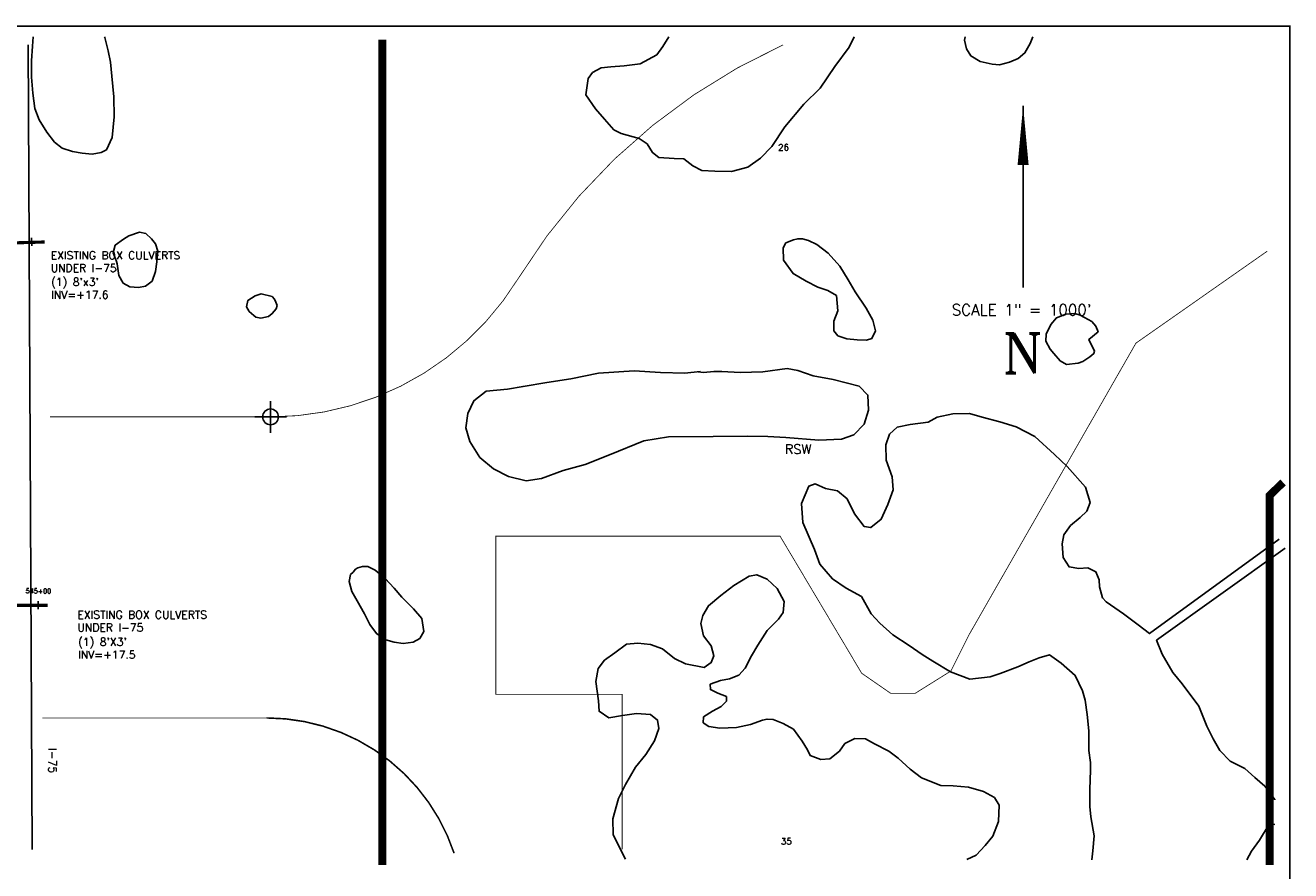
# Model space of a CAD drawing. Extents: x 231269 to 317347, y 759308 to 799932.
# Tile 4 of 5: x 240019 to 248029, y 794583 to 799932. Entities that reach past the tile are written whole.
import ezdxf
from ezdxf.enums import TextEntityAlignment as Align

# ---------------------------------------------------------------- set-up
doc = ezdxf.new("R2010")
doc.units = 0
doc.header["$LTSCALE"] = 800
doc.header["$PDMODE"] = 34
doc.header["$PDSIZE"] = 100
doc.linetypes.add('DASHED', pattern=[0])
for name, color, linetype in [('AIR', 10, 'CONTINUOUS'), ('BORDER', 1, 'CONTINUOUS'), ('MAJROADS', 9, 'CONTINUOUS'), ('MORE_WL', 14, 'CONTINUOUS'), ('SEC', 2, 'CONTINUOUS'), ('STATIONS', 7, 'CONTINUOUS'), ('STRUCTTEXT', 7, 'CONTINUOUS'), ('STRUCTURES', 1, 'CONTINUOUS'), ('SUBBASINS', 6, 'DASHED'), ('TEXT', 7, 'CONTINUOUS')]:
    doc.layers.add(name, color=color, linetype=linetype)
doc.styles.get("Standard").update_dxf_attribs({"font": 'ROMANT'})

msp = doc.modelspace()

# ---------------------------------------------------------------- linework, layer by layer
at = {"layer": 'AIR', "color": 0, "const_width": 50}
for points in [[(242278, 794618), (242278, 799841.5)], [(247980.8, 797039.4), (247896, 796958), (247896, 794618)]]:
    msp.add_lwpolyline(points, dxfattribs=at)
at = {"layer": 'BORDER', "color": 0, "const_width": 10}
msp.add_lwpolyline([(231273.9, 789467.3), (248023.9, 789467.3), (248023.9, 799927.3), (231273.9, 799927.3)], close=True, dxfattribs=at)
at = {"layer": 'MAJROADS', "color": 0}
msp.add_lwpolyline([(240035.7, 799808.8), (240061.1, 794716.2)], dxfattribs=at)
at = {"layer": 'MORE_WL', "color": 0}
for points in [[(240067.6, 799859.1), (240063, 799800.5), (240058.7, 799706.7), (240057, 799603.2), (240066.6, 799502.8), (240079, 799406.9), (240105.2, 799333.3), (240155.6, 799255.4), (240203.4, 799193.2), (240252.4, 799155.1), (240317.9, 799133.2), (240378.5, 799122.8), (240440.7, 799117.6), (240498.8, 799128.1), (240531.5, 799145.2), (240568.6, 799223.4), (240581.3, 799352.8), (240579, 799480.5), (240567.2, 799611), (240558, 799698.4), (240543, 799770.4), (240521.4, 799855), (240519.1, 799859.1)], [(244092.6, 799859.1), (244054.4, 799798.7), (244015.6, 799745.8), (243911.4, 799689.1), (243809.9, 799675.2), (243724.8, 799670), (243664.7, 799664.3), (243609.4, 799633.8), (243582.6, 799596.6), (243567.5, 799492.5), (243628.4, 799403.4), (243685.8, 799338.7), (243744.7, 799271.1), (243790.3, 799247), (243903.5, 799217.1), (243955.8, 799181.9), (243989.2, 799126.9), (244028.7, 799096.8), (244125.1, 799090.3), (244187.9, 799086.5), (244244.8, 799043.6), (244302.1, 799014.2), (244383, 799009.3), (244488.6, 799006.2), (244592.1, 799034.5), (244673.5, 799091.2), (244744.8, 799164.9), (244825.7, 799290.4), (244946.1, 799434.1), (245050.7, 799535.4), (245142.9, 799671.9), (245233.5, 799793.6), (245265.3, 799859.1)], [(245968.7, 799859.1), (245963.5, 799837.8), (245977.3, 799783.2), (246003.5, 799738.5), (246064, 799703.6), (246139.2, 799686.3), (246186.3, 799682.7), (246249.6, 799698.2), (246303.7, 799723.1), (246346.4, 799757.5), (246379.9, 799817.5), (246397.1, 799859.1)], [(246770.8, 794652.2), (246775.4, 794707.9), (246784.2, 794803.1), (246763.6, 794924.4), (246757.8, 794989.8), (246758.3, 795096), (246760.8, 795218.7), (246761.7, 795268.1), (246751.8, 795343.7), (246751.1, 795467.6), (246739.7, 795570.6), (246727.1, 795662.5), (246711, 795721.3), (246665.2, 795818.6), (246576.5, 795895.7), (246501.5, 795948.5), (246437.2, 795930.4), (246373, 795905.1), (246301, 795872.8), (246190.4, 795829.6), (246127.1, 795808.5), (245998.4, 795794.7), (245874.9, 795840.8), (245764, 795909.5), (245695.5, 795951.3), (245613.7, 796006.6), (245510.4, 796075.4), (245428.5, 796149.4), (245373.8, 796207), (245311.4, 796317), (245215.2, 796371.3), (245128.8, 796429.1), (245047.2, 796522.5), (245013.4, 796615.1), (244941.5, 796785.6), (244931.7, 796907.3), (244978, 797016.4), (245017.8, 797031.3), (245084.2, 797002.2), (245160.4, 796986.8), (245220.3, 796934.8), (245266.7, 796841.1), (245328.2, 796760.9), (245370.8, 796753.4), (245437, 796806.1), (245478.5, 796899.5), (245513.3, 796993.8), (245506.5, 797074.3), (245468.5, 797180.4), (245466.9, 797276.6), (245490, 797345.4), (245538.2, 797388.5), (245620.5, 797406.7), (245733.3, 797420), (245791.7, 797453.4), (245889.5, 797473), (245995.2, 797475.4), (246075.8, 797451.9), (246187.2, 797422.4), (246290.7, 797392.4), (246409.4, 797329.5), (246532.9, 797216), (246614.7, 797140.3), (246730.1, 797010.5), (246759.7, 796912), (246737.8, 796857.9), (246696.5, 796816.8), (246635.1, 796767.6), (246592.2, 796708.1), (246581.7, 796651.2), (246587.6, 796565.2), (246626, 796505.3), (246688.3, 796495), (246744.3, 796499), (246796.1, 796474.3), (246817.1, 796423.2), (246818.2, 796378.1), (246837.3, 796309.8), (246860.9, 796283.5), (246971.2, 796207.2), (247064.1, 796139), (247136, 796082.6), (247955, 796680.9)], [(247994.3, 796624.1), (247180.3, 796040.9), (247214.8, 795952.3), (247283.1, 795836.2), (247341, 795764.3), (247447.2, 795623.1), (247498.6, 795497.6), (247537.8, 795416.1), (247580.3, 795344), (247644.7, 795276.6), (247738.1, 795228.7), (247800.9, 795172.9), (247865, 795116.8), (247927.5, 795032.1), (247927.8, 795031.7)], [(244684.5, 795536.1), (244608.3, 795508), (244519.8, 795488.8), (244414.5, 795485), (244346.1, 795495.5), (244308.6, 795518.7), (244312.7, 795556), (244369, 795592.4), (244423.2, 795622), (244458.2, 795656.1), (244456.9, 795683.9), (244402.2, 795705.8), (244355.7, 795728.9), (244354.3, 795762.1), (244418.5, 795787.1), (244476, 795796.7), (244535.8, 795820), (244575.4, 795863.4), (244616.1, 795942.8), (244654.7, 796010), (244715, 796103.5), (244785.7, 796174.4), (244815.8, 796216.2), (244822.7, 796285.9), (244778.6, 796369.4), (244714.6, 796428.4), (244648.8, 796455.7), (244600.3, 796445.8), (244504.7, 796387.6), (244422.3, 796323.2), (244343.2, 796259.5), (244307, 796198), (244294.6, 796146.2), (244310.8, 796069.3), (244360.6, 796004.7), (244377.4, 795943.3), (244361.2, 795899.1), (244316.2, 795867.4), (244197, 795890.7), (244128.6, 795925), (244052.4, 795986.8), (243975.9, 796014.5), (243896.5, 796021.4), (243824.3, 796015.4), (243751.2, 795960.9), (243685.6, 795914), (243645.1, 795863.1), (243630.2, 795780.7), (243646, 795656.6), (243650.4, 795592), (243712.1, 795550.1), (243798.7, 795564.9), (243887.3, 795577.6), (243976, 795570), (244020.7, 795535.5), (244028.7, 795481.9), (244001, 795405.4), (243946, 795317.8), (243880.7, 795238.1), (243818.8, 795128.5), (243773.5, 795040.3), (243737.6, 794909.9), (243739.1, 794810.1), (243818.9, 794655.8)], [(245979.1, 794653.2), (246036.8, 794680.5), (246093.9, 794742.4), (246143.4, 794801.3), (246178.7, 794893.5), (246182.4, 794996.4), (246154.8, 795044.8), (246084.3, 795083.1), (245988.7, 795111), (245891.4, 795119.2), (245813.7, 795121.7), (245690.9, 795169.9), (245620.7, 795225.1), (245544.4, 795293.8), (245485.6, 795338.2), (245395, 795386.2), (245337.2, 795416.5), (245270.3, 795419.3), (245206.7, 795387.5), (245172, 795338.9), (245111.7, 795291.2), (245055.3, 795285.4), (244986.7, 795312.1), (244970.2, 795347.2), (244936.6, 795402.3), (244880.7, 795478.3), (244815.6, 795515), (244753.4, 795538.6), (244714.6, 795541.6), (244684.5, 795536.1)], [(247927.8, 794875.9), (247893.6, 794876.4), (247831.5, 794776.4), (247780.9, 794706.3), (247751.6, 794651)]]:
    msp.add_lwpolyline(points, dxfattribs=at)
for points in [[(240600.3, 798422.1), (240610.4, 798349.5), (240638.1, 798301.6), (240681.1, 798278.1), (240734.8, 798273.2), (240779.2, 798280.9), (240820.9, 798314.1), (240843.7, 798373.6), (240852.1, 798435.6), (240856.8, 798504.1), (240843.4, 798550.3), (240817.1, 798580.9), (240780.9, 798614.2), (240740.6, 798624.3), (240674.4, 798600.8), (240639.9, 798578.6), (240587.7, 798540.2), (240573.7, 798492.8), (240588.5, 798455.4), (240595.1, 798437.1)], [(244882.4, 798573.9), (244833.3, 798555.5), (244815.8, 798525.2), (244817.5, 798446.8), (244878.6, 798360.9), (244961.5, 798313.2), (245034.7, 798275.3), (245098.6, 798254.4), (245153.6, 798221.9), (245161.8, 798126.4), (245135.8, 798060.7), (245136.4, 797999.7), (245162.6, 797967.6), (245218.4, 797948.2), (245284.2, 797941.4), (245344.3, 797939.6), (245377.7, 797951.1), (245401.2, 797999.2), (245383.9, 798066.5), (245341.1, 798142.7), (245272.1, 798244.7), (245226.9, 798322.2), (245174, 798408.3), (245100.6, 798489.6), (245029.1, 798544.5), (244977.3, 798571.4), (244938.7, 798580.9), (244908.5, 798581.6)], [(241512.6, 798232.4), (241474.3, 798221.3), (241428.1, 798191.6), (241419.7, 798150.2), (241436.2, 798121.4), (241464.3, 798095.8), (241477.9, 798086.3), (241509.5, 798079.3), (241558.4, 798090.2), (241582, 798108.5), (241607, 798137.7), (241612.7, 798159.9), (241604.6, 798180), (241595.1, 798200.3), (241580.4, 798217.1)], [(246662.4, 798108.8), (246605.2, 798105.1), (246545.4, 798081.6), (246511.2, 798038.8), (246481.2, 797978.6), (246479.2, 797932.5), (246506.4, 797882.1), (246529, 797855.8), (246568.6, 797808.9), (246610.3, 797785.4), (246683, 797793.9), (246712.5, 797804.9), (246757.7, 797834.3), (246782.9, 797855.9), (246786.6, 797870.3), (246750.4, 797943.7), (246810, 797993.1), (246796, 798028.1), (246770.7, 798057.1), (246724.6, 798084), (246696.3, 798098.6)], [(244290.2, 797741.8), (244193.5, 797731.9), (244038.6, 797735.1), (243872.4, 797745.4), (243646.8, 797730.4), (243471.8, 797694.8), (243320.7, 797672.1), (243169.2, 797647.6), (243070.6, 797630.6), (242936.9, 797616.1), (242856.9, 797556.6), (242819.5, 797475.3), (242806.9, 797384.2), (242833.2, 797298.7), (242896.1, 797197.7), (242983.1, 797124.6), (243077.8, 797076.8), (243188.7, 797050.1), (243287.1, 797063.5), (243424.1, 797115), (243562.9, 797153.4), (243715.9, 797214.6), (243933.7, 797302), (244090.6, 797327.6), (244371.9, 797329.3), (244589.7, 797332.7), (244720, 797330.9), (244832.7, 797323.1), (245042.6, 797307.6), (245185.2, 797314.1), (245262.8, 797340.2), (245328.7, 797408), (245355.4, 797496.1), (245352.2, 797592.4), (245297.4, 797648.5), (245131.7, 797691.3), (245005.9, 797714.6), (244908.2, 797748), (244840.4, 797761), (244688.3, 797738.6), (244544.5, 797735.1), (244428.8, 797741.4), (244377.7, 797741.6), (244312.3, 797735.5), (244278.6, 797738.9)], [(242077.3, 796457.5), (242068, 796412.2), (242086.5, 796349.9), (242118.8, 796290.2), (242164.8, 796208.1), (242198.5, 796141.5), (242241.6, 796083.2), (242301.4, 796042.9), (242354.2, 796029.8), (242411, 796021.1), (242473.3, 796028.4), (242515.7, 796051.7), (242540.8, 796097.1), (242529.2, 796179.4), (242476.1, 796238.7), (242401.6, 796314.5), (242353.3, 796370.1), (242296.5, 796430.9), (242234.1, 796483.8), (242185.9, 796506.8), (242152.5, 796507.2), (242124.4, 796498.4), (242109.5, 796489.7), (242093.6, 796471.8)]]:
    msp.add_lwpolyline(points, close=True, dxfattribs=at)
at = {"layer": 'SEC', "color": 0}
msp.add_point((241571.1, 797454.3), dxfattribs=at)
at = {"layer": 'STATIONS', "color": 0}
for p, q in [((240058.3, 798587.2), (240060.6, 798537.3)), ((240100.7, 796287.5), (240100.1, 796237.5))]:
    msp.add_line(p, q, dxfattribs=at)
at = {"layer": 'STRUCTURES', "color": 0, "const_width": 20}
for points in [[(239933, 798555.1), (240141, 798561.2)], [(239951.3, 796261.9), (240159.4, 796262.2)]]:
    msp.add_lwpolyline(points, dxfattribs=at)
at = {"layer": 'SUBBASINS', "color": 0}
for points, const_width in [([(240174.2, 797455), (241571.1, 797454.3, 0.260683), (243139.2, 798330.5, -0.149532), (244815.7, 799808.8, -0.07369)], 5), ([(242733, 794693.2, 0.323106), (241546.8, 795549.2)], 10)]:
    msp.add_lwpolyline(points, format="xyb", dxfattribs=dict(at, const_width=const_width))
at = {"layer": 'SUBBASINS', "color": 0, "const_width": 5}
for points in [[(243796.8, 794718.6), (243796.8, 795699.2), (242996.8, 795699.2), (242996.8, 796699.2), (244796.8, 796699.2), (245313.1, 795832), (245496.6, 795705), (245651.9, 795705), (245877.7, 795846.1), (245990.6, 796072), (247049.3, 797921.1), (247880.6, 798503.2)], [(240126.1, 795549.2), (241546.8, 795549.2)]]:
    msp.add_lwpolyline(points, dxfattribs=at)
at = {"layer": 'TEXT', "color": 0}
msp.add_line((246335, 799423), (246335, 798272.8), dxfattribs=at)
msp.add_lwpolyline([(246335, 799423, 0, 70, 0), (246335, 799048, 70, 70, 0)], format="xyseb", dxfattribs=at)

# ---------------------------------------------------------------- texts
at = {"layer": 'STATIONS', "color": 0}
msp.add_text('545+00', height=30, rotation=359.25353, dxfattribs=at).set_placement((240101.4, 796337.5), align=Align.CENTER)
at = {"layer": 'STRUCTTEXT', "color": 0}
for s, p in [('EXISTING BOX CULVERTS', (240179.1, 798452)), ('UNDER I-75', (240179.1, 798371.1)), ("(1) 8'x3'", (240181.8, 798283.3)), ('INV=+17.6', (240181.8, 798202.4)), ('EXISTING BOX CULVERTS', (240348.2, 796177.3)), ('UNDER I-75', (240348.2, 796096.4)), ("(1) 8'X3'", (240352.4, 796005.6)), ('INV=+17.5', (240352.4, 795924.6))]:
    msp.add_text(s, height=50, dxfattribs=at).set_placement(p)
at = {"layer": 'TEXT', "color": 0}
for s, height, p in [('26', 40, (244784.5, 799139.7)), ('RSW', 60, (244826.5, 797220.1)), ('35', 40, (244801.9, 794749.1))]:
    msp.add_text(s, height=height, dxfattribs=at).set_placement(p)
for s, height, p in [('SCALE 1" = 1000\'', 70.014, (246325.6, 798096.9)), ('N', 250.1, (246332.6, 797731))]:
    msp.add_text(s, height=height, dxfattribs=at).set_placement(p, align=Align.CENTER)
msp.add_text('I-75', height=50, rotation=270, dxfattribs=at).set_placement((240165.8, 795358.1))

doc.saveas('drawing.dxf')
